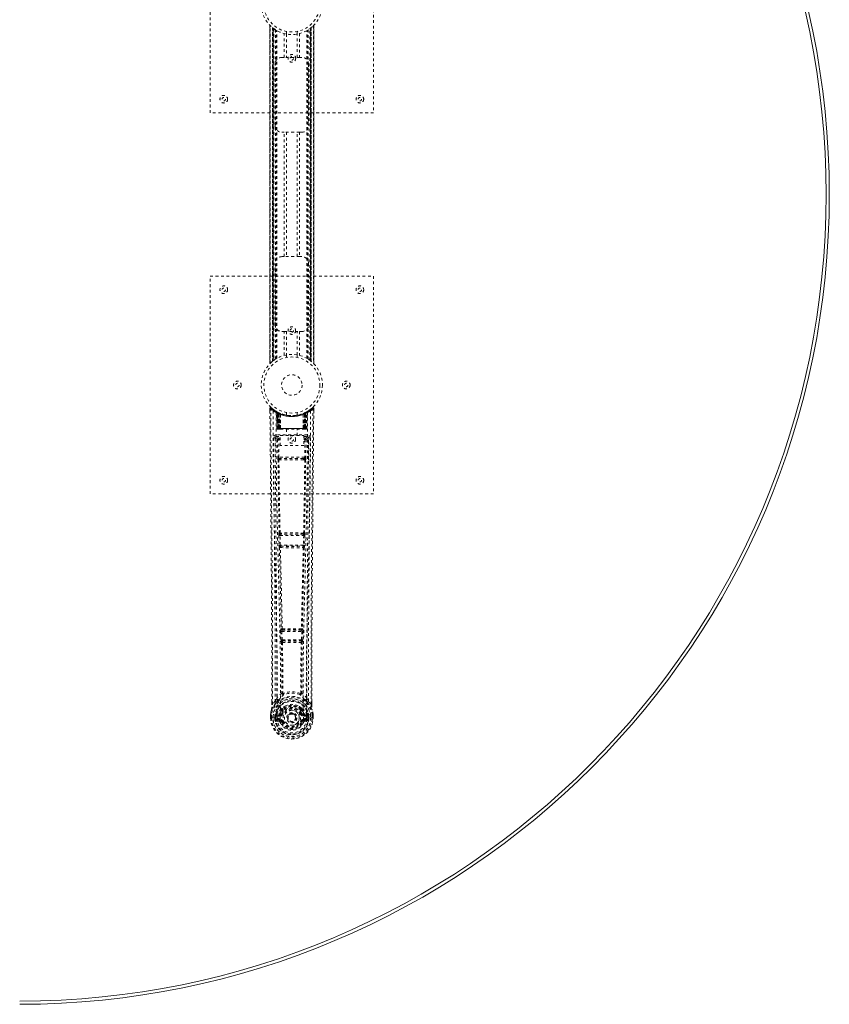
# Model space of a CAD drawing. Header units: inches. Extents: x 5 to 125, y 30 to 90.
# Tile 5 of 6: x 95 to 125, y 30 to 66. Entities that reach past the tile are written whole.
import ezdxf

# ---------------------------------------------------------------- set-up
doc = ezdxf.new("R2010")
doc.units = ezdxf.units.IN
doc.header["$MEASUREMENT"] = 0
doc.linetypes.add('SLD-Dashed', pattern=[0.075, 0.05, -0.025])
doc.linetypes.add('SLD-Solid', pattern=[0])

msp = doc.modelspace()

# ---------------------------------------------------------------- linework, layer by layer
at = {"color": 7, "linetype": 'SLD-Dashed', "lineweight": 0}
for p, q in [((101.914, 62.82), (101.914, 70.82)), ((107.914, 70.82), (107.914, 62.82)), ((104.108, 66.033), (104.108, 53.607)), ((104.109, 66.036), (104.109, 53.605)), ((104.109, 53.606), (104.109, 66.034)), ((104.121, 53.618), (104.121, 66.022)), ((104.199, 53.689), (104.199, 65.951)), ((104.199, 65.951), (104.199, 53.689)), ((104.203, 65.948), (104.203, 53.692)), ((104.207, 53.696), (104.207, 65.944)), ((104.207, 65.944), (104.207, 53.696)), ((104.213, 65.94), (104.213, 53.7)), ((104.222, 53.707), (104.222, 65.933)), ((104.223, 53.708), (104.223, 65.932)), ((104.225, 65.93), (104.225, 53.71)), ((104.227, 65.929), (104.227, 53.711)), ((104.258, 65.906), (104.258, 53.734)), ((104.315, 53.773), (104.315, 65.867)), ((104.341, 53.788), (104.341, 65.852)), ((104.358, 53.798), (104.358, 65.842)), ((105.469, 53.798), (105.469, 65.842)), ((105.487, 53.788), (105.487, 65.852)), ((105.512, 53.773), (105.512, 65.867)), ((105.578, 53.728), (105.578, 65.912)), ((105.6, 53.711), (105.6, 65.929)), ((105.602, 53.71), (105.602, 65.93)), ((105.604, 65.932), (105.604, 53.708)), ((105.608, 65.935), (105.608, 53.705)), ((105.624, 65.948), (105.618, 65.943)), ((105.62, 65.944), (105.62, 53.696)), ((105.62, 53.696), (105.62, 65.944)), ((105.623, 53.693), (105.623, 65.947)), ((105.629, 65.951), (105.624, 65.948)), ((105.624, 53.692), (105.624, 65.948)), ((105.629, 65.951), (105.629, 53.689)), ((105.629, 53.689), (105.629, 65.951)), ((105.707, 66.022), (105.707, 53.618)), ((105.719, 53.604), (105.719, 66.035)), ((105.719, 66.034), (105.719, 53.606)), ((105.719, 53.607), (105.719, 66.033)), ((104.632, 64.855), (104.632, 65.731)), ((104.714, 65.809), (104.714, 65.712)), ((104.716, 65.712), (104.716, 64.855)), ((105.111, 64.855), (105.111, 65.712)), ((105.114, 65.712), (105.114, 65.809)), ((105.195, 65.731), (105.195, 64.855)), ((104.549, 64.855), (104.632, 64.855)), ((105.195, 64.855), (104.632, 64.855)), ((105.195, 64.855), (105.279, 64.855)), ((104.299, 62.355), (104.299, 64.605)), ((105.529, 64.605), (105.529, 62.355)), ((107.914, 62.82), (101.914, 62.82)), ((104.632, 62.105), (104.549, 62.105)), ((104.632, 57.535), (104.632, 62.105)), ((105.195, 62.105), (104.632, 62.105)), ((104.716, 62.105), (104.716, 57.535)), ((105.111, 57.535), (105.111, 62.105)), ((105.195, 62.105), (105.195, 57.535)), ((105.279, 62.105), (105.195, 62.105)), ((104.549, 57.535), (104.632, 57.535)), ((105.195, 57.535), (104.632, 57.535)), ((105.195, 57.535), (105.279, 57.535)), ((104.299, 55.035), (104.299, 57.285)), ((105.529, 57.285), (105.529, 55.035)), ((101.914, 48.82), (101.914, 56.82)), ((101.914, 56.82), (107.914, 56.82)), ((107.914, 56.82), (107.914, 48.82)), ((104.632, 54.785), (104.549, 54.785)), ((104.632, 53.909), (104.632, 54.785)), ((104.632, 54.785), (105.195, 54.785)), ((104.716, 54.785), (104.716, 53.928)), ((105.111, 53.928), (105.111, 54.785)), ((105.195, 54.785), (105.195, 53.909)), ((105.279, 54.785), (105.195, 54.785)), ((104.714, 53.928), (104.714, 53.831)), ((105.114, 53.831), (105.114, 53.928)), ((104.199, 53.689), (104.203, 53.692)), ((105.624, 53.692), (105.629, 53.689)), ((104.107, 51.961), (104.108, 51.877)), ((104.137, 51.962), (104.157, 51.984)), ((104.345, 51.846), (104.332, 51.854)), ((104.36, 51.822), (104.346, 51.83)), ((104.367, 51.224), (104.346, 51.83)), ((104.381, 51.224), (104.36, 51.822)), ((104.43, 51.802), (104.363, 51.836)), ((104.379, 51.814), (104.401, 51.22)), ((104.447, 51.776), (104.379, 51.811)), ((104.399, 51.224), (104.379, 51.811)), ((104.406, 51.781), (104.418, 51.807)), ((104.406, 51.781), (104.406, 51.224)), ((104.411, 51.779), (104.406, 51.781)), ((104.411, 51.779), (104.424, 51.805)), ((104.411, 51.224), (104.411, 51.779)), ((104.418, 51.807), (104.424, 51.805)), ((104.419, 51.775), (104.432, 51.801)), ((104.42, 51.224), (104.419, 51.775)), ((104.424, 51.773), (104.436, 51.799)), ((104.424, 51.773), (104.424, 51.224)), ((104.431, 51.801), (104.43, 51.802)), ((104.436, 51.799), (104.432, 51.801)), ((104.438, 51.766), (104.45, 51.792)), ((104.438, 51.766), (104.438, 51.224)), ((104.442, 51.764), (104.453, 51.791)), ((104.442, 51.224), (104.442, 51.764)), ((104.447, 51.776), (104.448, 51.775)), ((104.466, 51.224), (104.447, 51.776)), ((104.448, 51.775), (104.467, 51.224)), ((104.45, 51.792), (104.453, 51.791)), ((104.493, 51.746), (104.491, 51.747)), ((104.496, 51.222), (104.491, 51.747)), ((104.493, 51.746), (104.497, 51.224)), ((104.497, 51.772), (104.494, 51.774)), ((104.714, 51.809), (104.714, 51.712)), ((105.114, 51.712), (105.114, 51.809)), ((105.33, 51.224), (105.334, 51.746)), ((105.334, 51.774), (105.331, 51.772)), ((105.336, 51.747), (105.332, 51.222)), ((105.336, 51.747), (105.334, 51.746)), ((105.36, 51.224), (105.379, 51.775)), ((105.381, 51.776), (105.362, 51.224)), ((105.374, 51.791), (105.386, 51.764)), ((105.377, 51.792), (105.404, 51.805)), ((105.377, 51.792), (105.389, 51.766)), ((105.379, 51.775), (105.381, 51.776)), ((105.449, 51.811), (105.381, 51.776)), ((105.386, 51.764), (105.386, 51.224)), ((105.389, 51.224), (105.389, 51.766)), ((105.396, 51.801), (105.391, 51.799)), ((105.391, 51.799), (105.404, 51.773)), ((105.398, 51.802), (105.396, 51.801)), ((105.396, 51.801), (105.408, 51.775)), ((105.464, 51.836), (105.398, 51.802)), ((105.404, 51.805), (105.409, 51.807)), ((105.404, 51.224), (105.404, 51.773)), ((105.408, 51.775), (105.408, 51.224)), ((105.409, 51.807), (105.417, 51.811)), ((105.409, 51.807), (105.421, 51.781)), ((105.421, 51.781), (105.416, 51.779)), ((105.416, 51.779), (105.416, 51.224)), ((105.421, 51.224), (105.421, 51.781)), ((105.426, 51.22), (105.448, 51.814)), ((105.428, 51.224), (105.449, 51.811)), ((105.441, 51.805), (105.436, 51.806)), ((105.447, 51.224), (105.467, 51.822)), ((105.46, 51.224), (105.481, 51.83)), ((105.481, 51.83), (105.467, 51.822)), ((105.496, 51.854), (105.482, 51.846)), ((105.56, 51.896), (105.499, 51.859)), ((105.67, 51.984), (105.569, 51.903)), ((105.72, 51.962), (105.69, 51.962)), ((105.72, 51.876), (105.72, 51.961)), ((104.367, 51.224), (104.381, 51.224)), ((104.406, 51.224), (104.367, 51.224)), ((104.381, 51.224), (104.42, 51.224)), ((104.394, 51.196), (104.398, 51.195)), ((104.407, 51.195), (104.397, 51.195)), ((104.399, 51.224), (104.466, 51.224)), ((104.399, 51.195), (104.399, 51.195)), ((104.407, 51.195), (104.412, 51.195)), ((105.416, 51.224), (104.411, 51.224)), ((104.411, 51.195), (104.42, 51.195)), ((104.42, 51.195), (104.424, 51.195)), ((104.424, 51.224), (105.404, 51.224)), ((104.429, 51.195), (104.495, 51.195)), ((104.438, 51.224), (104.442, 51.224)), ((105.386, 51.224), (104.442, 51.224)), ((104.467, 51.224), (104.466, 51.224)), ((104.496, 51.222), (104.497, 51.224)), ((104.497, 51.224), (105.33, 51.224)), ((104.498, 51.195), (105.33, 51.195)), ((104.719, 51.195), (104.719, 50.962)), ((105.109, 50.962), (105.109, 51.195)), ((105.33, 51.224), (105.332, 51.222)), ((105.332, 51.195), (105.398, 51.195)), ((105.362, 51.224), (105.36, 51.224)), ((105.362, 51.224), (105.428, 51.224)), ((105.386, 51.224), (105.389, 51.224)), ((105.403, 51.195), (105.407, 51.195)), ((105.407, 51.195), (105.417, 51.195)), ((105.408, 51.224), (105.447, 51.224)), ((105.416, 51.195), (105.421, 51.195)), ((105.46, 51.224), (105.421, 51.224)), ((105.421, 51.195), (105.421, 51.197)), ((105.428, 51.195), (105.428, 51.195)), ((105.429, 51.195), (105.433, 51.196)), ((105.447, 51.224), (105.46, 51.224)), ((104.3, 50.898), (104.297, 50.88)), ((104.298, 50.888), (104.297, 50.878)), ((104.297, 50.878), (104.297, 50.877)), ((104.297, 50.877), (104.305, 50.063)), ((104.342, 50.986), (104.342, 50.926)), ((105.485, 50.986), (104.342, 50.986)), ((104.342, 50.926), (104.49, 50.926)), ((104.389, 50.823), (104.434, 50.824)), ((104.389, 50.823), (104.396, 50.163)), ((104.434, 50.868), (104.434, 50.824)), ((104.49, 50.868), (104.434, 50.868)), ((104.441, 50.164), (104.434, 50.824)), ((104.49, 50.824), (104.434, 50.824)), ((104.49, 50.962), (105.351, 50.962)), ((104.49, 50.596), (104.49, 50.962)), ((105.351, 50.962), (105.351, 50.596)), ((105.351, 50.926), (105.485, 50.926)), ((105.351, 50.868), (105.393, 50.868)), ((105.351, 50.824), (105.393, 50.824)), ((105.393, 50.824), (105.386, 50.164)), ((105.393, 50.868), (105.393, 50.824)), ((105.438, 50.823), (105.431, 50.163)), ((105.485, 50.926), (105.485, 50.986)), ((105.523, 50.063), (105.53, 50.877)), ((105.53, 50.88), (105.527, 50.898)), ((105.53, 50.878), (105.53, 50.888)), ((105.53, 50.876), (105.53, 50.878)), ((105.351, 50.596), (104.49, 50.596)), ((104.439, 50.073), (104.488, 50.073)), ((105.386, 50.164), (104.441, 50.164)), ((104.498, 50.119), (104.45, 50.119)), ((105.33, 50.119), (104.498, 50.119)), ((105.377, 50.119), (105.33, 50.119)), ((105.34, 50.073), (105.388, 50.073)), ((107.914, 48.82), (101.914, 48.82)), ((104.447, 47.384), (104.441, 47.382)), ((105.386, 47.382), (105.381, 47.384)), ((104.434, 47.292), (104.444, 46.939)), ((104.478, 47.293), (105.349, 47.293)), ((104.489, 46.941), (104.478, 47.293)), ((104.486, 47.338), (104.491, 47.341)), ((105.342, 47.338), (104.486, 47.338)), ((105.336, 47.341), (105.342, 47.338)), ((105.349, 47.293), (105.338, 46.941)), ((105.394, 47.292), (105.383, 46.939)), ((104.458, 46.849), (104.458, 46.849)), ((105.338, 46.941), (104.489, 46.941)), ((104.503, 46.896), (104.502, 46.896)), ((104.502, 46.896), (105.325, 46.896)), ((105.325, 46.896), (105.324, 46.896)), ((105.369, 46.849), (105.369, 46.849)), ((104.503, 43.77), (104.515, 43.461)), ((104.526, 43.863), (104.513, 43.859)), ((104.547, 43.771), (105.28, 43.771)), ((104.559, 43.463), (104.547, 43.771)), ((104.558, 43.816), (104.57, 43.82)), ((105.27, 43.816), (104.558, 43.816)), ((105.257, 43.82), (105.27, 43.816)), ((105.28, 43.771), (105.268, 43.463)), ((105.301, 43.863), (105.314, 43.859)), ((105.324, 43.77), (105.312, 43.461)), ((104.515, 43.461), (104.518, 43.427)), ((105.268, 43.463), (104.559, 43.463)), ((104.579, 43.417), (104.578, 43.418)), ((104.578, 43.418), (105.249, 43.418)), ((105.249, 43.418), (105.248, 43.417)), ((105.312, 43.461), (105.31, 43.427)), ((104.534, 43.371), (104.535, 43.371)), ((105.293, 43.371), (105.294, 43.371)), ((104.303, 41.205), (104.362, 41.317)), ((105.465, 41.317), (105.524, 41.205)), ((104.177, 41.088), (104.177, 41.177)), ((104.178, 41.178), (104.178, 41.089)), ((104.303, 41.205), (104.207, 41.09)), ((104.542, 40.901), (104.542, 40.879)), ((104.549, 40.929), (104.561, 40.947)), ((104.566, 40.897), (104.565, 40.874)), ((105.262, 40.874), (105.262, 40.897)), ((105.266, 40.947), (105.278, 40.929)), ((105.285, 40.901), (105.285, 40.879)), ((105.621, 41.09), (105.524, 41.205)), ((105.649, 41.089), (105.649, 41.191)), ((105.65, 41.088), (105.65, 41.19)), ((104.135, 40.71), (104.134, 40.706)), ((104.134, 40.589), (104.134, 40.706)), ((104.134, 40.589), (104.138, 40.589)), ((104.136, 40.706), (104.135, 40.588)), ((104.138, 40.589), (104.191, 40.589)), ((104.164, 40.706), (104.164, 40.59)), ((104.191, 40.589), (104.214, 40.589)), ((104.214, 40.589), (104.22, 40.589)), ((104.22, 40.589), (104.37, 40.589)), ((104.285, 40.663), (104.285, 40.663)), ((104.285, 40.59), (104.285, 40.663)), ((104.285, 40.59), (104.285, 40.59)), ((104.315, 40.662), (104.321, 40.681)), ((104.315, 40.661), (104.315, 40.59)), ((104.32, 40.59), (104.315, 40.59)), ((104.321, 40.681), (104.32, 40.668)), ((104.32, 40.668), (104.32, 40.59)), ((104.33, 40.709), (104.327, 40.705)), ((104.33, 40.709), (104.34, 40.72)), ((104.456, 40.741), (104.34, 40.72)), ((104.34, 40.72), (104.34, 40.72)), ((104.34, 40.72), (104.34, 40.72)), ((104.355, 40.687), (104.485, 40.712)), ((104.355, 40.687), (104.355, 40.657)), ((104.485, 40.687), (104.355, 40.687)), ((104.485, 40.657), (104.355, 40.657)), ((104.368, 40.535), (104.368, 40.505)), ((104.368, 40.535), (104.485, 40.535)), ((104.37, 40.589), (104.37, 40.589)), ((104.485, 40.712), (104.485, 40.687)), ((104.485, 40.657), (104.485, 40.687)), ((104.485, 40.535), (104.485, 40.505)), ((104.533, 40.741), (104.54, 40.753)), ((104.54, 40.753), (104.567, 40.742)), ((104.757, 40.596), (104.758, 40.611)), ((104.757, 40.587), (104.757, 40.596)), ((105.26, 40.742), (105.287, 40.753)), ((105.287, 40.753), (105.294, 40.742)), ((105.342, 40.712), (105.472, 40.687)), ((105.342, 40.712), (105.342, 40.687)), ((105.472, 40.687), (105.342, 40.687)), ((105.342, 40.657), (105.342, 40.687)), ((105.472, 40.657), (105.342, 40.657)), ((105.342, 40.535), (105.342, 40.505)), ((105.342, 40.535), (105.459, 40.535)), ((105.487, 40.72), (105.372, 40.741)), ((105.457, 40.589), (105.607, 40.589)), ((105.459, 40.505), (105.459, 40.535)), ((105.472, 40.657), (105.472, 40.687)), ((105.487, 40.72), (105.497, 40.709)), ((105.5, 40.705), (105.497, 40.709)), ((105.507, 40.681), (105.507, 40.668)), ((105.512, 40.662), (105.507, 40.681)), ((105.507, 40.668), (105.507, 40.59)), ((105.507, 40.59), (105.513, 40.59)), ((105.542, 40.663), (105.512, 40.661)), ((105.513, 40.59), (105.512, 40.661)), ((105.542, 40.663), (105.542, 40.662)), ((105.542, 40.662), (105.542, 40.59)), ((105.607, 40.589), (105.613, 40.589)), ((105.613, 40.589), (105.636, 40.589)), ((105.636, 40.589), (105.689, 40.589)), ((105.664, 40.59), (105.663, 40.706)), ((105.689, 40.589), (105.693, 40.589)), ((105.692, 40.588), (105.692, 40.706)), ((105.693, 40.706), (105.693, 40.71)), ((105.693, 40.589), (105.693, 40.706)), ((104.338, 40.469), (104.457, 40.445)), ((104.485, 40.485), (104.368, 40.505)), ((104.368, 40.505), (104.485, 40.505)), ((104.485, 40.485), (104.485, 40.505)), ((104.545, 40.441), (104.541, 40.449)), ((104.567, 40.45), (104.545, 40.441)), ((105.283, 40.441), (105.26, 40.45)), ((105.287, 40.449), (105.283, 40.441)), ((105.337, 40.418), (105.283, 40.441)), ((105.459, 40.505), (105.342, 40.485)), ((105.342, 40.485), (105.342, 40.505)), ((105.342, 40.505), (105.459, 40.505)), ((105.37, 40.445), (105.489, 40.469))]:
    msp.add_line(p, q, dxfattribs=at)
at = {"color": 7, "linetype": 'SLD-Dashed', "lineweight": 0, "flags": 128}
for points in [[(104.218, 53.704), (104.219, 53.705), (104.222, 53.707)], [(105.608, 53.705), (105.619, 53.696), (105.624, 53.692)], [(104.155, 51.982), (104.148, 51.985), (104.14, 51.988), (104.132, 51.988), (104.124, 51.987), (104.117, 51.983), (104.112, 51.978), (104.108, 51.972), (104.107, 51.964)], [(104.177, 41.177), (104.174, 43.806), (104.157, 46.524), (104.133, 49.243), (104.107, 51.962)], [(104.107, 51.962), (104.107, 51.961), (104.109, 51.961), (104.116, 51.962), (104.125, 51.962), (104.131, 51.962), (104.137, 51.962)], [(104.207, 41.09), (104.208, 41.828), (104.207, 42.608), (104.205, 43.431), (104.202, 44.297), (104.197, 45.093), (104.192, 45.923), (104.19, 46.114), (104.189, 46.306), (104.187, 46.5), (104.186, 46.633), (104.185, 46.763), (104.184, 46.898), (104.183, 47.04), (104.179, 47.493), (104.174, 47.998), (104.169, 48.553), (104.166, 48.905), (104.162, 49.277), (104.158, 49.679), (104.155, 50.055), (104.15, 50.546), (104.146, 50.982), (104.142, 51.363), (104.139, 51.69), (104.137, 51.962)], [(104.226, 51.868), (104.231, 50.277), (104.25, 48.688), (104.28, 47.102), (104.318, 45.519), (104.348, 44.279), (104.371, 43.043), (104.381, 41.813), (104.37, 40.589)], [(104.334, 51.812), (104.341, 50.226), (104.361, 48.641), (104.394, 47.059), (104.435, 45.48), (104.466, 44.243), (104.491, 43.01), (104.5, 41.781), (104.488, 40.56)], [(104.34, 51.847), (104.346, 51.836), (104.351, 51.822)], [(104.347, 51.836), (104.347, 51.83), (104.347, 51.829)], [(104.377, 51.819), (104.378, 51.813), (104.378, 51.811)], [(104.38, 51.827), (104.386, 51.824), (104.418, 51.807)], [(105.493, 51.812), (105.486, 50.226), (105.466, 48.641), (105.433, 47.059), (105.392, 45.48), (105.361, 44.243), (105.337, 43.01), (105.327, 41.781), (105.339, 40.559)], [(105.416, 51.779), (105.411, 51.789), (105.407, 51.797), (105.405, 51.803), (105.404, 51.805)], [(105.602, 51.868), (105.596, 50.277), (105.578, 48.688), (105.547, 47.102), (105.509, 45.519), (105.48, 44.279), (105.456, 43.043), (105.446, 41.813), (105.457, 40.589)], [(105.621, 41.09), (105.619, 41.903), (105.62, 42.752), (105.622, 43.636), (105.626, 44.438), (105.629, 44.956), (105.633, 45.498), (105.637, 46.064), (105.641, 46.627), (105.645, 47.115), (105.651, 47.762), (105.657, 48.451), (105.664, 49.18), (105.671, 49.856), (105.69, 51.962)], [(105.65, 41.19), (105.653, 43.806), (105.67, 46.523), (105.695, 49.244), (105.72, 51.962)], [(105.717, 51.961), (105.716, 51.969), (105.712, 51.977), (105.707, 51.983), (105.701, 51.988), (105.694, 51.991), (105.686, 51.991), (105.679, 51.99), (105.672, 51.986)], [(104.438, 51.224), (104.43, 51.224), (104.423, 51.224), (104.416, 51.224), (104.409, 51.224), (104.405, 51.224), (104.401, 51.224), (104.399, 51.224), (104.399, 51.224)], [(104.399, 51.224), (104.4, 51.217), (104.401, 51.215)], [(104.413, 51.195), (104.413, 51.195), (104.414, 51.195), (104.416, 51.196), (104.42, 51.197)], [(104.428, 51.195), (104.429, 51.195), (104.43, 51.195)], [(104.467, 51.224), (104.47, 51.214), (104.477, 51.205)], [(104.496, 51.222), (104.481, 51.209), (104.477, 51.205)], [(105.332, 51.222), (105.346, 51.209), (105.35, 51.205)], [(105.35, 51.205), (105.357, 51.214), (105.36, 51.224)], [(105.428, 51.224), (105.428, 51.224), (105.426, 51.224), (105.423, 51.224), (105.418, 51.224), (105.412, 51.224), (105.405, 51.224), (105.397, 51.224), (105.389, 51.224)], [(105.407, 51.197), (105.411, 51.196), (105.413, 51.195), (105.415, 51.195), (105.415, 51.195)], [(104.237, 50.88), (104.241, 50.504), (104.245, 50.075), (104.249, 49.605), (104.253, 49.18), (104.255, 48.958), (104.258, 48.735), (104.26, 48.513), (104.262, 48.26), (104.265, 48.005), (104.267, 47.758), (104.272, 47.254), (104.276, 46.787), (104.28, 46.355), (104.283, 45.932), (104.287, 45.442), (104.293, 44.601), (104.298, 43.753), (104.301, 42.875), (104.303, 42.021), (104.303, 41.205)], [(104.297, 50.88), (104.32, 50.852), (104.389, 50.823)], [(104.297, 50.88), (104.328, 47.692), (104.353, 44.504), (104.362, 41.317)], [(104.434, 50.868), (104.365, 50.897), (104.342, 50.926)], [(105.485, 50.926), (105.462, 50.897), (105.393, 50.868)], [(105.438, 50.823), (105.433, 50.823), (105.423, 50.823), (105.409, 50.823), (105.393, 50.824)], [(105.438, 50.823), (105.507, 50.852), (105.528, 50.877)], [(105.465, 41.317), (105.474, 44.504), (105.5, 47.692), (105.53, 50.88)], [(105.524, 41.205), (105.524, 41.945), (105.526, 42.717), (105.528, 43.52), (105.532, 44.286), (105.537, 45.062), (105.543, 45.838), (105.55, 46.594), (105.556, 47.319), (105.563, 47.994), (105.57, 48.751), (105.577, 49.461), (105.583, 50.158), (105.59, 50.88)], [(104.441, 50.164), (104.426, 50.163), (104.411, 50.163), (104.401, 50.163), (104.396, 50.163)], [(104.406, 50.075), (104.422, 48.729), (104.447, 47.384)], [(104.481, 47.382), (104.456, 48.727), (104.439, 50.073)], [(105.34, 50.073), (105.128, 50.073), (104.914, 50.072), (104.699, 50.073), (104.488, 50.073)], [(105.33, 50.119), (105.125, 50.119), (104.919, 50.119), (104.708, 50.119), (104.498, 50.119)], [(105.388, 50.073), (105.372, 48.727), (105.347, 47.382)], [(105.377, 50.119), (105.394, 50.116), (105.405, 50.108)], [(105.421, 50.075), (105.405, 48.729), (105.381, 47.384)], [(105.431, 50.163), (105.426, 50.163), (105.416, 50.163), (105.402, 50.163), (105.386, 50.164)], [(104.478, 47.293), (104.47, 47.293), (104.462, 47.293), (104.455, 47.293), (104.448, 47.292), (104.443, 47.292), (104.438, 47.292), (104.435, 47.292), (104.434, 47.292)], [(105.394, 47.292), (105.392, 47.292), (105.389, 47.292), (105.384, 47.292), (105.379, 47.292), (105.372, 47.293), (105.365, 47.293), (105.357, 47.293), (105.349, 47.293)], [(104.489, 46.941), (104.481, 46.94), (104.473, 46.94), (104.466, 46.94), (104.459, 46.94), (104.454, 46.94), (104.449, 46.939), (104.446, 46.939), (104.444, 46.939)], [(104.444, 46.939), (104.446, 46.906), (104.447, 46.904)], [(104.458, 46.849), (104.493, 45.354), (104.526, 43.863)], [(104.562, 43.859), (104.528, 45.35), (104.493, 46.847)], [(105.335, 46.847), (105.299, 45.35), (105.266, 43.859)], [(105.369, 46.849), (105.334, 45.354), (105.301, 43.863)], [(105.383, 46.939), (105.381, 46.939), (105.378, 46.939), (105.374, 46.94), (105.368, 46.94), (105.361, 46.94), (105.354, 46.94), (105.346, 46.94), (105.338, 46.941)], [(105.364, 46.869), (105.366, 46.867), (105.369, 46.849)], [(105.383, 46.939), (105.381, 46.906), (105.381, 46.904)], [(104.547, 43.771), (104.54, 43.771), (104.532, 43.771), (104.525, 43.77), (104.518, 43.77), (104.513, 43.77), (104.508, 43.77), (104.505, 43.77), (104.503, 43.77)], [(104.547, 43.771), (104.547, 43.78), (104.547, 43.788), (104.549, 43.802), (104.553, 43.812), (104.558, 43.816)], [(105.27, 43.816), (105.275, 43.812), (105.278, 43.802), (105.28, 43.788), (105.28, 43.78), (105.28, 43.771)], [(105.324, 43.77), (105.322, 43.77), (105.319, 43.77), (105.315, 43.77), (105.309, 43.77), (105.303, 43.77), (105.295, 43.771), (105.288, 43.771), (105.28, 43.771)], [(104.559, 43.463), (104.552, 43.462), (104.544, 43.462), (104.537, 43.462), (104.53, 43.461), (104.525, 43.461), (104.52, 43.461), (104.517, 43.461), (104.515, 43.461)], [(105.268, 43.463), (105.267, 43.454), (105.265, 43.445), (105.261, 43.431), (105.255, 43.422), (105.252, 43.419), (105.25, 43.418), (105.249, 43.418)], [(105.312, 43.461), (105.307, 43.461), (105.297, 43.461), (105.283, 43.462), (105.268, 43.463)], [(104.535, 43.371), (104.545, 42.439), (104.546, 41.51)], [(104.57, 43.366), (104.581, 42.433), (104.582, 41.503)], [(105.246, 41.503), (105.246, 42.433), (105.257, 43.366)], [(105.293, 43.371), (105.282, 42.439), (105.281, 41.51)], [(104.544, 41.501), (104.446, 41.415), (104.362, 41.317)], [(104.455, 41.268), (104.45, 41.262), (104.44, 41.253)], [(104.544, 41.501), (104.546, 41.491), (104.55, 41.482), (104.557, 41.476), (104.564, 41.473), (104.572, 41.473), (104.58, 41.477), (104.587, 41.483), (104.592, 41.492)], [(104.582, 41.503), (104.582, 41.501), (104.583, 41.499), (104.585, 41.496), (104.592, 41.492)], [(105.235, 41.492), (105.242, 41.496), (105.245, 41.499), (105.245, 41.501), (105.246, 41.503)], [(105.235, 41.492), (105.24, 41.483), (105.247, 41.477), (105.255, 41.473), (105.263, 41.473), (105.271, 41.476), (105.277, 41.482), (105.281, 41.491), (105.283, 41.501)], [(105.465, 41.317), (105.381, 41.415), (105.283, 41.501)], [(105.387, 41.253), (105.378, 41.262), (105.372, 41.268)], [(104.134, 40.706), (104.147, 40.801), (104.163, 40.876)], [(104.165, 40.887), (104.148, 40.808), (104.135, 40.71)], [(104.165, 40.887), (104.163, 40.881), (104.163, 40.876)], [(104.345, 41.165), (104.244, 41.041), (104.165, 40.887)], [(104.207, 41.09), (104.201, 41.09), (104.195, 41.089), (104.189, 41.089), (104.184, 41.089), (104.18, 41.089), (104.178, 41.089), (104.177, 41.088), (104.177, 41.088)], [(104.542, 40.879), (104.511, 40.829), (104.483, 40.764)], [(104.686, 41.033), (104.636, 41.006), (104.561, 40.947)], [(105.266, 40.947), (105.191, 41.006), (105.141, 41.033)], [(105.285, 40.879), (105.316, 40.828), (105.344, 40.764)], [(105.482, 41.165), (105.583, 41.041), (105.662, 40.887)], [(105.65, 41.088), (105.651, 41.088), (105.65, 41.089), (105.647, 41.089), (105.644, 41.089), (105.638, 41.089), (105.633, 41.089), (105.627, 41.09), (105.621, 41.09)], [(105.664, 40.876), (105.664, 40.881), (105.662, 40.887)], [(105.693, 40.71), (105.681, 40.798), (105.662, 40.887)], [(105.693, 40.706), (105.68, 40.801), (105.664, 40.876)], [(104.134, 40.706), (104.134, 40.706), (104.135, 40.706), (104.138, 40.706), (104.141, 40.706), (104.146, 40.706), (104.152, 40.706), (104.158, 40.706), (104.164, 40.706)], [(104.164, 40.59), (104.157, 40.59), (104.151, 40.59), (104.146, 40.59), (104.141, 40.589), (104.137, 40.589), (104.135, 40.589), (104.134, 40.589), (104.134, 40.589)], [(104.135, 40.71), (104.136, 40.71), (104.137, 40.71), (104.14, 40.709), (104.144, 40.709), (104.148, 40.708), (104.153, 40.707), (104.159, 40.706), (104.164, 40.706)], [(104.285, 40.663), (104.296, 40.662), (104.305, 40.662), (104.312, 40.661), (104.315, 40.661)], [(104.315, 40.59), (104.311, 40.59), (104.305, 40.59), (104.296, 40.59), (104.285, 40.59)], [(104.315, 40.661), (104.315, 40.661), (104.315, 40.662)], [(104.355, 40.657), (104.337, 40.66), (104.32, 40.668)], [(104.325, 40.517), (104.345, 40.53), (104.368, 40.535)], [(104.483, 40.764), (104.469, 40.747), (104.456, 40.741)], [(105.339, 40.559), (105.334, 40.482), (105.311, 40.406), (105.272, 40.336), (105.218, 40.275), (105.152, 40.226), (105.078, 40.189), (104.997, 40.167), (104.914, 40.159), (104.83, 40.167), (104.749, 40.189), (104.675, 40.226), (104.609, 40.275), (104.555, 40.336), (104.516, 40.406), (104.493, 40.482), (104.488, 40.559)], [(104.595, 40.73), (104.589, 40.732), (104.584, 40.734), (104.58, 40.736), (104.575, 40.738), (104.572, 40.739), (104.569, 40.741), (104.568, 40.741), (104.567, 40.742)], [(105.287, 40.753), (105.261, 40.814), (105.233, 40.861)], [(105.233, 40.73), (105.238, 40.732), (105.243, 40.734), (105.248, 40.736), (105.252, 40.738), (105.255, 40.739), (105.258, 40.741), (105.26, 40.741), (105.26, 40.742)], [(105.344, 40.764), (105.358, 40.747), (105.372, 40.741)], [(105.459, 40.535), (105.482, 40.53), (105.502, 40.517)], [(105.507, 40.668), (105.49, 40.66), (105.472, 40.657)], [(105.512, 40.662), (105.512, 40.661), (105.512, 40.661)], [(105.693, 40.71), (105.692, 40.71), (105.69, 40.71), (105.687, 40.709), (105.683, 40.709), (105.679, 40.708), (105.674, 40.707), (105.669, 40.706), (105.663, 40.706)], [(105.663, 40.706), (105.67, 40.706), (105.676, 40.706), (105.681, 40.706), (105.686, 40.706), (105.69, 40.706), (105.692, 40.706), (105.693, 40.706), (105.693, 40.706)], [(105.693, 40.589), (105.694, 40.589), (105.692, 40.589), (105.69, 40.589), (105.686, 40.589), (105.682, 40.59), (105.676, 40.59), (105.67, 40.59), (105.664, 40.59)], [(104.595, 40.462), (104.589, 40.46), (104.584, 40.458), (104.58, 40.456), (104.575, 40.454), (104.572, 40.453), (104.569, 40.451), (104.568, 40.451), (104.567, 40.45)], [(105.233, 40.462), (105.238, 40.46), (105.243, 40.458), (105.248, 40.456), (105.252, 40.454), (105.255, 40.453), (105.258, 40.451), (105.26, 40.451), (105.26, 40.45)]]:
    msp.add_lwpolyline(points, dxfattribs=at)
at = {"color": 7, "linetype": 'SLD-Dashed', "lineweight": 0}
for centre, radius in [((104.914, 66.82), 1.125), ((104.914, 66.82), 1.03), ((104.914, 64.82), 0.141), ((104.914, 64.82), 0.0625), ((102.414, 63.32), 0.141), ((102.414, 63.32), 0.0625), ((107.414, 63.32), 0.141), ((107.414, 63.32), 0.0625), ((102.414, 56.32), 0.141), ((107.414, 56.32), 0.141), ((102.414, 56.32), 0.0625), ((107.414, 56.32), 0.0625), ((104.914, 54.82), 0.14), ((104.914, 54.82), 0.0625), ((104.914, 52.82), 1.125), ((104.914, 52.82), 1.03), ((104.914, 52.82), 0.376), ((102.914, 52.82), 0.141), ((102.914, 52.82), 0.0625), ((106.914, 52.82), 0.141), ((106.914, 52.82), 0.0625), ((104.914, 50.82), 0.14), ((104.914, 50.82), 0.0625), ((102.414, 49.32), 0.141), ((102.414, 49.32), 0.0625), ((107.414, 49.32), 0.141), ((107.414, 49.32), 0.0625), ((104.914, 40.596), 0.7), ((104.914, 40.596), 0.69), ((104.914, 40.596), 0.623), ((104.914, 40.596), 0.32), ((104.914, 40.596), 0.275), ((104.914, 40.596), 0.188), ((104.914, 40.596), 0.157), ((104.914, 40.596), 0.142), ((104.914, 40.596), 0.139), ((104.914, 40.596), 0.138)]:
    msp.add_circle(centre, radius, dxfattribs=at)
at = {"color": 7, "linetype": 'SLD-Solid', "lineweight": 15}
for radius in [29.75, 29.632, 29.632]:
    msp.add_arc((94.914, 59.82), radius, 270, 90, dxfattribs=at)
at = {"color": 7, "linetype": 'SLD-Dashed', "lineweight": 0}
for centre, radius, start, end in [((105.016, 66.922), 1.269, 224.3575, 225.1304), ((104.919, 66.827), 1.134, 230.853, 232.1438), ((104.913, 66.819), 1.124, 231.4549, 234.3307), ((104.914, 66.82), 1.125, 232.2648, 239.3829), ((104.936, 66.795), 1.092, 307.6133, 315.7626), ((104.925, 66.806), 1.107, 307.8405, 309.1627), ((104.549, 64.605), 0.25, 90, 180), ((105.279, 64.605), 0.25, 0, 90), ((104.549, 62.355), 0.25, 180, 270), ((105.279, 62.355), 0.25, 270, 0), ((104.549, 57.285), 0.25, 90, 180), ((105.279, 57.285), 0.25, 0, 90), ((104.549, 55.035), 0.25, 180, 270), ((105.279, 55.035), 0.25, 270, 0), ((104.892, 52.844), 1.093, 127.619, 135.7578), ((104.905, 52.831), 1.111, 128.7538, 129.4669), ((104.907, 52.829), 1.114, 127.8444, 129.1588), ((104.909, 52.826), 1.117, 125.6601, 128.5543), ((104.914, 52.821), 1.124, 52.2608, 59.3846), ((104.905, 52.809), 1.139, 52.1503, 53.8139), ((104.93, 52.84), 1.099, 50.8325, 52.1643), ((104.843, 52.75), 1.224, 44.3494, 45.151), ((104.137, 51.962), 0.03, 47.8468, 180.5324), ((104.908, 52.855), 1.2, 228.1041, 235.3369), ((104.914, 52.82), 1.158, 227.8713, 312.137), ((104.91, 52.815), 1.121, 227.9001, 235.3589), ((104.256, 51.868), 0.03, 55.9273, 179.7366), ((104.899, 53.054), 1.364, 240.4157, 245.5498), ((104.914, 52.82), 1.128, 235.3431, 240.4738), ((104.316, 51.829), 0.03, 1.9946, 58.916), ((104.901, 52.798), 1.102, 238.918, 239.8178), ((104.297, 51.793), 0.0707, 31.4557, 58.9015), ((104.376, 51.8), 0.0429, 114.167, 162.9933), ((104.914, 52.852), 1.19, 240.8801, 299.1199), ((104.33, 51.821), 0.0299, 1.9065, 59.6868), ((104.829, 52.673), 0.958, 239.617, 242.5243), ((104.925, 52.843), 1.155, 239.9261, 243.955), ((104.903, 52.454), 0.837, 228.2561, 233.526), ((104.914, 52.82), 1.127, 240.4733, 299.5267), ((104.892, 52.435), 0.812, 229.0974, 234.4492), ((104.349, 51.81), 0.0299, 1.7967, 60.751), ((104.907, 52.807), 1.113, 240.7506, 245.7403), ((104.348, 51.81), 0.03, 16.8532, 61.2469), ((104.902, 52.444), 0.821, 230.3949, 235.5878), ((104.914, 52.819), 1.155, 244.2143, 295.7857), ((104.914, 52.819), 1.155, 244.9104, 295.0896), ((104.417, 51.775), 0.0297, 1.478, 64.4742), ((104.418, 51.774), 0.0297, 1.4722, 64.5463), ((104.914, 52.819), 1.155, 245.8864, 294.1136), ((104.873, 52.376), 0.736, 234.766, 238.7571), ((104.464, 51.763), 0.0311, 328.3102, 19.6511), ((104.463, 51.763), 0.0345, 328.961, 15.1624), ((104.914, 52.783), 1.12, 247.9255, 292.0745), ((105.364, 51.763), 0.0345, 164.8376, 211.039), ((105.363, 51.763), 0.031, 160.2257, 211.6943), ((104.956, 52.375), 0.734, 301.2431, 305.2395), ((105.023, 52.584), 0.868, 293.5573, 295.4839), ((105.433, 51.698), 0.109, 91.2492, 120.477), ((105.409, 51.774), 0.0297, 115.4537, 178.5278), ((105.41, 51.775), 0.0297, 115.5188, 178.5291), ((104.925, 52.444), 0.821, 304.4122, 309.6051), ((104.938, 52.432), 0.808, 305.5378, 310.9157), ((105.464, 51.679), 0.137, 89.4093, 113.5127), ((104.923, 52.455), 0.838, 306.4764, 311.7414), ((105.479, 51.81), 0.0299, 119.249, 178.2033), ((105.063, 52.563), 0.83, 298.7861, 300.3548), ((105.497, 51.821), 0.0299, 120.3132, 178.0935), ((104.913, 52.821), 1.129, 299.5285, 304.6545), ((105.452, 51.8), 0.0429, 17.0146, 65.8219), ((105.511, 51.829), 0.03, 121.0784, 178.011), ((104.928, 53.054), 1.364, 294.4492, 299.5843), ((104.918, 52.814), 1.12, 304.6371, 312.1019), ((105.572, 51.868), 0.03, 0.2617, 124.0768), ((104.915, 52.86), 1.206, 304.6792, 311.8728), ((105.69, 51.962), 0.03, 359.4722, 132.1506), ((105.634, 51.931), 0.0646, 28.7859, 55.6227), ((104.397, 51.225), 0.03, 181.9871, 270.0023), ((104.398, 51.225), 0.0305, 182.3764, 249.3636), ((104.411, 51.225), 0.03, 181.9918, 246.5565), ((104.411, 51.226), 0.0315, 237.9397, 270.6804), ((104.429, 51.225), 0.03, 181.9275, 269.9452), ((104.426, 51.085), 0.113, 100.0758, 103.9876), ((105.237, 51.221), 0.83, 179.7797, 181.6267), ((104.828, 51.217), 0.417, 179.039, 183.0226), ((104.842, 51.217), 0.423, 179.0496, 182.9749), ((104.844, 51.217), 0.421, 179.0307, 182.9752), ((104.887, 51.217), 0.448, 179.1065, 182.8066), ((104.887, 51.217), 0.445, 179.0917, 182.8214), ((104.496, 51.225), 0.0299, 181.8008, 269.8108), ((104.498, 51.221), 0.0265, 218.3726, 269.3787), ((105.329, 51.222), 0.0266, 270.8027, 321.446), ((105.332, 51.225), 0.0299, 270.1892, 358.1992), ((104.943, 51.217), 0.443, 357.1693, 0.9176), ((104.941, 51.217), 0.448, 357.1934, 0.8935), ((105.394, 51.23), 0.0353, 261.8169, 350.6741), ((105.398, 51.225), 0.03, 270.0548, 358.0725), ((104.979, 51.217), 0.424, 357.0503, 0.9624), ((104.546, 51.221), 0.861, 358.4366, 0.2173), ((105.003, 51.217), 0.413, 356.9519, 0.9679), ((105.416, 51.226), 0.0315, 269.3054, 302.3739), ((105.4, 51.082), 0.116, 75.8586, 79.6035), ((105.417, 51.225), 0.03, 293.513, 358.0075), ((105.43, 51.225), 0.03, 269.9977, 358.0129), ((105.429, 51.225), 0.0305, 290.7206, 357.6265), ((104.342, 50.881), 0.105, 89.9135, 180.6402), ((104.279, 48.02), 2.86, 89.64, 90.8418), ((104.342, 50.881), 0.045, 90.0263, 157.9833), ((104.434, 50.823), 0.0451, 90.4287, 180.3551), ((105.393, 50.823), 0.0451, 359.6186, 89.5723), ((105.485, 50.881), 0.105, 359.3664, 90.0824), ((105.485, 50.881), 0.045, 22.0189, 89.9746), ((105.548, 48.005), 2.875, 89.1624, 90.3581), ((104.685, 50.15), 0.289, 177.3508, 195.0211), ((104.452, 50.074), 0.0456, 91.9189, 179.0019), ((104.432, 50.331), 0.258, 264.2221, 271.5597), ((104.514, 50.08), 0.075, 147.9939, 184.8176), ((104.518, 50.156), 0.0773, 174.5317, 208.3848), ((104.552, 50.083), 0.0652, 146.4503, 189.4229), ((105.275, 50.083), 0.0652, 350.5383, 33.553), ((105.309, 50.156), 0.0773, 331.6318, 5.4623), ((105.313, 50.08), 0.0757, 355.3516, 31.8355), ((105.395, 50.332), 0.258, 268.4476, 275.7747), ((105.383, 50.077), 0.0384, 357.0848, 55.3566), ((105.142, 50.15), 0.289, 344.9798, 2.6514), ((104.492, 47.386), 0.0451, 181.9691, 269.4236), ((104.473, 47.517), 0.136, 258.861, 273.2825), ((104.914, 11.249), 36.136, 89.3136, 90.6865), ((105.335, 47.386), 0.0451, 270.5858, 358.023), ((105.354, 47.518), 0.136, 266.7409, 281.1128), ((104.654, 47.319), 0.222, 163.6381, 187.1172), ((104.486, 47.383), 0.0451, 181.9442, 269.4373), ((104.537, 47.307), 0.0601, 148.5956, 193.1071), ((104.537, 47.375), 0.0571, 172.6133, 216.4731), ((104.914, 14.318), 33.026, 89.2675, 90.7325), ((105.29, 47.375), 0.0567, 323.3931, 7.5212), ((105.341, 47.383), 0.0451, 270.5627, 358.0558), ((105.29, 47.307), 0.0601, 346.8919, 31.4053), ((105.174, 47.319), 0.222, 352.8819, 16.3628), ((104.564, 46.9), 0.118, 177.994, 205.359), ((104.503, 46.85), 0.0451, 90.6354, 181.6279), ((104.503, 46.851), 0.0451, 90.6366, 181.6239), ((104.485, 46.97), 0.123, 257.6578, 273.6584), ((104.551, 46.935), 0.0625, 174.4669, 218.4643), ((104.561, 46.858), 0.0697, 146.9373, 189.0765), ((104.914, 80.419), 33.576, 269.2814, 270.7186), ((104.914, 80.244), 33.351, 269.2944, 270.7056), ((105.324, 46.852), 0.0433, 22.7714, 90.2228), ((105.266, 46.858), 0.0697, 350.9235, 33.0627), ((105.276, 46.935), 0.0626, 321.5385, 5.5302), ((105.324, 46.851), 0.0451, 358.3761, 89.3634), ((105.342, 46.971), 0.125, 266.4431, 282.2407), ((105.263, 46.9), 0.118, 334.6466, 2.0163), ((104.666, 43.797), 0.165, 157.6334, 189.4062), ((104.558, 43.861), 0.0451, 182.4826, 269.141), ((104.571, 43.866), 0.0451, 182.6098, 269.0961), ((104.555, 43.951), 0.092, 251.4707, 273.986), ((104.623, 43.852), 0.0613, 173.9471, 211.5229), ((104.914, 6.832), 37.029, 89.4553, 90.5445), ((104.914, 10.929), 32.893, 89.4021, 90.5979), ((105.256, 43.866), 0.0451, 270.9007, 357.3934), ((105.205, 43.852), 0.0608, 328.3171, 6.213), ((105.272, 43.951), 0.0919, 266.0246, 288.5433), ((105.269, 43.861), 0.0451, 270.859, 357.5174), ((105.161, 43.797), 0.165, 350.5934, 22.367), ((104.611, 43.423), 0.0933, 177.5335, 214.1341), ((104.579, 43.373), 0.0451, 91.037, 182.1459), ((104.58, 43.372), 0.0451, 91.0382, 182.1593), ((104.618, 43.46), 0.0588, 177.8309, 226.6359), ((104.657, 43.378), 0.0872, 153.1821, 188.1961), ((104.914, 76.785), 33.37, 269.4251, 270.5749), ((105.248, 43.372), 0.0451, 357.8447, 88.9592), ((105.171, 43.378), 0.0872, 351.8039, 26.8179), ((105.249, 43.373), 0.0451, 357.8541, 88.963), ((105.216, 43.423), 0.0933, 325.8689, 2.4647), ((104.564, 43.453), 0.0879, 250.2436, 273.9573), ((104.914, 76.1), 32.736, 269.3991, 270.6007), ((105.263, 43.454), 0.0889, 266.1767, 289.6262), ((104.914, 40.596), 0.787, 8.3239, 171.6761), ((104.914, 40.596), 0.758, 8.3238, 171.6762), ((105.888, 39.591), 2.205, 131.0585, 134.4307), ((104.423, 41.32), 0.0608, 182.3816, 301.9686), ((105.182, 40.759), 0.887, 129.1288, 144.9723), ((104.532, 41.509), 0.0143, 327.5376, 3.4033), ((104.604, 41.505), 0.0608, 183.667, 286.5436), ((104.578, 41.583), 0.0795, 246.0532, 272.5031), ((104.914, 40.582), 0.965, 70.5267, 109.4746), ((104.668, 41.51), 0.0786, 193.3276, 233.7312), ((104.914, 40.655), 0.844, 69.7723, 110.2277), ((105.223, 41.505), 0.0608, 253.4564, 356.333), ((105.159, 41.51), 0.0786, 306.2654, 346.6759), ((104.645, 40.759), 0.887, 35.0289, 50.87), ((105.249, 41.583), 0.0795, 267.4941, 293.9469), ((105.296, 41.509), 0.0143, 176.5967, 212.4624), ((105.404, 41.32), 0.0608, 238.0313, 357.6162), ((103.941, 39.593), 2.202, 45.5672, 48.9436), ((102.976, 41.06), 1.202, 351.1857, 1.3442), ((100.588, 41.728), 3.674, 346.7609, 349.9896), ((104.914, 40.596), 0.632, 6.0642, 173.9358), ((104.764, 41.652), 0.642, 224.0826, 229.2664), ((104.914, 40.596), 0.602, 6.2697, 173.7303), ((104.777, 40.506), 0.491, 116.1278, 155.5125), ((104.721, 40.5), 0.44, 113.9346, 149.9026), ((104.586, 40.905), 0.0444, 147.3915, 185.0124), ((104.564, 40.947), 0.0506, 244.3304, 271.7446), ((104.572, 40.882), 0.0305, 185.6317, 316.0648), ((104.564, 40.925), 0.0504, 244.2272, 271.7462), ((104.601, 40.952), 0.0404, 187.3261, 232.766), ((104.914, 40.585), 0.453, 39.7481, 140.2512), ((104.594, 40.898), 0.0371, 220.1685, 270.7265), ((104.598, 40.896), 0.0326, 132.1537, 178.3767), ((104.914, 40.596), 0.376, 22.774, 157.226), ((104.914, 40.559), 0.494, 46.972, 133.028), ((104.914, 40.602), 0.411, 39.0117, 140.9883), ((104.914, 40.596), 0.346, 22.7742, 157.2258), ((104.914, 40.614), 0.476, 61.4724, 118.5264), ((105.255, 40.882), 0.0305, 223.9314, 354.3721), ((105.234, 40.898), 0.0371, 269.2835, 319.8215), ((105.226, 40.952), 0.0404, 307.2419, 352.666), ((105.229, 40.896), 0.0326, 1.6413, 47.8282), ((105.263, 40.947), 0.0506, 268.2459, 295.6901), ((105.263, 40.925), 0.0505, 268.2818, 295.7449), ((105.045, 40.501), 0.497, 24.8146, 63.6289), ((105.241, 40.905), 0.0443, 354.9837, 32.7203), ((105.107, 40.5), 0.439, 30.0683, 66.0867), ((105.064, 41.651), 0.642, 310.7325, 315.9214), ((109.237, 41.728), 3.672, 190.0087, 193.2396), ((106.852, 41.06), 1.202, 178.6564, 188.8137), ((104.914, 40.596), 0.78, 180, 359.4852), ((104.914, 40.596), 0.78, 180.5288, 359.4712), ((104.914, 40.596), 0.75, 180.4563, 359.5437), ((104.914, 40.596), 0.629, 180.5443, 359.4557), ((104.914, 40.596), 0.599, 180.5443, 359.4557), ((104.914, 40.596), 0.593, 180.5524, 187.6091), ((104.434, 40.665), 0.115, 159.6746, 172.3097), ((104.53, 40.545), 0.206, 187.6591, 201.6573), ((104.355, 40.718), 0.0306, 203.8356, 270.957), ((104.489, 40.809), 0.249, 241.7063, 269.8608), ((104.914, 40.583), 0.543, 179.3658, 0.6342), ((104.485, 40.742), 0.0299, 181.0083, 268.9459), ((104.513, 40.769), 0.031, 190.1697, 328.1948), ((104.485, 40.776), 0.089, 270, 337.226), ((104.483, 40.768), 0.0565, 271.9537, 331.5701), ((104.485, 40.776), 0.119, 270.0003, 337.2252), ((104.485, 40.416), 0.119, 22.7748, 89.9997), ((104.979, 40.6), 0.465, 145.84, 160.7924), ((104.914, 40.596), 0.275, 89.9993, 270.0007), ((104.914, 40.596), 0.157, 65.1542, 110.0596), ((104.914, 40.596), 0.275, 270.0003, 89.9997), ((105.342, 40.776), 0.119, 202.7748, 269.9997), ((105.342, 40.416), 0.119, 90.0003, 157.2252), ((105.342, 40.776), 0.089, 202.774, 270), ((105.314, 40.769), 0.031, 211.5918, 350.0521), ((105.344, 40.768), 0.0567, 208.2337, 267.9746), ((105.34, 40.801), 0.242, 269.7376, 298.823), ((105.342, 40.742), 0.0299, 271.0521, 358.9937), ((105.472, 40.718), 0.0306, 269.043, 336.1644), ((105.298, 40.545), 0.206, 338.3429, 352.3369), ((105.423, 40.673), 0.0841, 5.3803, 22.6354), ((104.914, 40.596), 0.593, 352.3909, 359.4476), ((105.519, 39.716), 0.874, 88.484, 90.4271), ((105.663, 40.706), 0.03, 0.2178, 5.2738), ((104.367, 40.475), 0.0299, 88.05, 192.1077), ((104.486, 40.454), 0.0301, 91.4507, 197.6285), ((104.448, 40.401), 0.0455, 22.523, 78.6525), ((104.485, 40.416), 0.089, 22.774, 90), ((104.479, 40.413), 0.0714, 30.3111, 85.2481), ((105.062, 39.134), 1.406, 111.5652, 113.9834), ((104.914, 40.596), 0.459, 202.774, 337.226), ((104.914, 40.596), 0.4, 202.774, 337.226), ((104.914, 40.596), 0.376, 202.774, 337.226), ((104.914, 40.596), 0.346, 202.7742, 337.2258), ((105.342, 40.416), 0.089, 90, 157.226), ((105.348, 40.413), 0.0715, 94.7959, 149.7454), ((105.379, 40.401), 0.0455, 101.3656, 157.459), ((105.342, 40.454), 0.0301, 342.3484, 88.5723), ((105.46, 40.475), 0.0299, 347.8883, 91.9539)]:
    msp.add_arc(centre, radius, start, end, dxfattribs=at)

doc.saveas('drawing.dxf')
